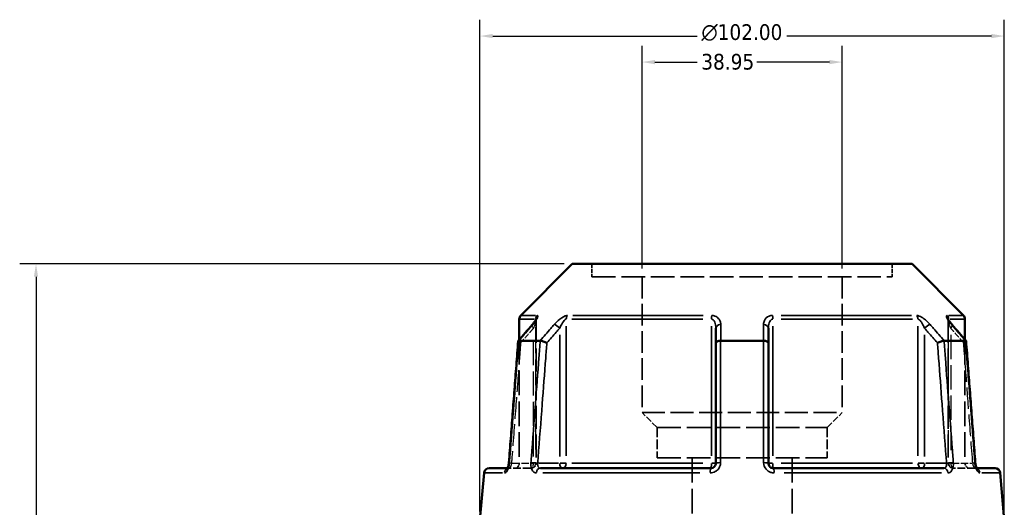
# Model space of a CAD drawing. Header units: millimetres. Extents: x 0 to 898, y 0 to 843.
# Tile 4 of 8: x 274 to 466, y 387 to 482. Entities that reach past the tile are written whole.
import ezdxf

# ---------------------------------------------------------------- set-up
doc = ezdxf.new("R2010")
doc.units = ezdxf.units.MM
doc.linetypes.add('DASHED', pattern=[0.2067, 0.1654, -0.0413])
for name, color, linetype, lineweight in [('Dimension (ANSI)', 7, 'Continuous', 25), ('Hidden (ANSI)', 7, 'DASHED', 35), ('Hidden Narrow (ANSI)', 7, 'DASHED', 25), ('Visible (ANSI)', 7, 'Continuous', 50), ('Visible Narrow (ANSI)', 7, 'Continuous', 35)]:
    doc.layers.add(name, color=color, linetype=linetype, lineweight=lineweight)
doc.styles.add('Note Text (ANSI)', font='tahoma.ttf')
doc.dimstyles.new('Default - mm (ANSI)', dxfattribs={"dimtxt": 3.048, "dimasz": 2.5, "dimexe": 3.175, "dimexo": 1.6002, "dimgap": 0.8, "dimtad": 0, "dimtoh": 1, "dimrnd": 1e-08, "dimzin": 4, "dimdsep": 46, "dimtxsty": 'Note Text (ANSI)', "dimcen": 0.09, "dimdle": 10, "dimclrd": 256, "dimclre": 256, "dimclrt": 256, "dimadec": 1, "dimazin": 1, "dimtfac": 1, "dimtofl": 0, "dimtmove": 0, "dimatfit": 3, "dimfxl": 1, "dimtolj": 1, "dimtzin": 4, "dimlwd": -1, "dimlwe": -1, "dimarcsym": 0})

# ---------------------------------------------------------------- blocks, each defined once
blk = doc.blocks.new('*D6')
at = {"layer": 'Defpoints', "color": 0, "transparency": 16777216}
for p in [(395.11, 473.79), (395.11, 432.07), (434.06, 432.07)]:
    blk.add_point(p, dxfattribs=at)
at = {"layer": 'Dimension (ANSI)', "transparency": 16777216}
for p, q in [((395.11, 433.67), (395.11, 476.96)), ((434.06, 433.67), (434.06, 476.96)), ((397.61, 473.79), (405.84, 473.79)), ((431.56, 473.79), (417.44, 473.79))]:
    blk.add_line(p, q, dxfattribs=at)
for points in [[(397.61, 474.2), (397.61, 473.37), (395.11, 473.79)], [(431.56, 474.2), (431.56, 473.37), (434.06, 473.79)]]:
    blk.add_solid(points, dxfattribs=at)
at = {"layer": 'Dimension (ANSI)', "transparency": 16777216, "insert": (406.64, 475.38), "char_height": 3.048, "attachment_point": 1, "style": 'Note Text (ANSI)'}
blk.add_mtext('\\A1;38.95', dxfattribs=at)
blk = doc.blocks.new('*D9')
at = {"layer": 'Defpoints', "color": 0, "transparency": 16777216}
for p in [(277.23, 434.55), (381.54, 434.55), (415.19, 244.57)]:
    blk.add_point(p, dxfattribs=at)
at = {"layer": 'Dimension (ANSI)', "transparency": 16777216}
for p, q in [((379.94, 434.55), (274.05, 434.55)), ((277.23, 432.05), (277.23, 378.92)), ((277.23, 247.07), (277.23, 365.22)), ((413.59, 244.57), (274.05, 244.57))]:
    blk.add_line(p, q, dxfattribs=at)
for points in [[(276.81, 432.05), (277.64, 432.05), (277.23, 434.55)], [(276.81, 247.07), (277.64, 247.07), (277.23, 244.57)]]:
    blk.add_solid(points, dxfattribs=at)
at = {"layer": 'Dimension (ANSI)', "transparency": 16777216, "insert": (275.63, 366.02), "char_height": 3.048, "attachment_point": 1, "rotation": 90, "style": 'Note Text (ANSI)'}
blk.add_mtext('\\A1;189.98', dxfattribs=at)
blk = doc.blocks.new('*D10')
at = {"layer": 'Defpoints', "color": 0, "transparency": 16777216}
for p in [(363.59, 478.85), (363.59, 384.85), (465.59, 384.85)]:
    blk.add_point(p, dxfattribs=at)
at = {"layer": 'Dimension (ANSI)', "transparency": 16777216}
for p, q in [((363.59, 386.45), (363.59, 482.02)), ((465.59, 386.45), (465.59, 482.02)), ((366.09, 478.85), (405.87, 478.85)), ((463.09, 478.85), (423.3, 478.85))]:
    blk.add_line(p, q, dxfattribs=at)
for points in [[(366.09, 479.26), (366.09, 478.43), (363.59, 478.85)], [(463.09, 479.26), (463.09, 478.43), (465.59, 478.85)]]:
    blk.add_solid(points, dxfattribs=at)
at = {"layer": 'Dimension (ANSI)', "transparency": 16777216, "insert": (406.67, 481.14), "char_height": 3.048, "attachment_point": 1, "style": 'Note Text (ANSI)'}
blk.add_mtext('\\A1;{\\fAIGDT|b0|i0;\\H3.0480;\\ln}\\fTahoma|b0|i0;\\H3.0480;102.00', dxfattribs=at)

msp = doc.modelspace()

# ---------------------------------------------------------------- linework, layer by layer
at = {"layer": 'Hidden (ANSI)', "ltscale": 4.733547}
for p, q in [((385.372, 434.553), (385.372, 432.068)), ((443.8, 434.553), (443.8, 432.068))]:
    msp.add_line(p, q, dxfattribs=at)
at = {"layer": 'Hidden (ANSI)', "ltscale": 27.751116}
msp.add_line((385.372, 432.068), (443.8, 432.068), dxfattribs=at)
at = {"layer": 'Hidden (ANSI)', "ltscale": 25.534592}
for p, q in [((395.11, 432.068), (395.11, 405.678)), ((434.062, 432.068), (434.062, 405.678))]:
    msp.add_line(p, q, dxfattribs=at)
at = {"layer": 'Hidden (ANSI)', "ltscale": 26.929583}
for p, q in [((374.493, 423.68), (374.493, 395.848)), ((454.68, 423.68), (454.68, 395.848))]:
    msp.add_line(p, q, dxfattribs=at)
at = {"layer": 'Hidden (ANSI)', "ltscale": 29.020874}
for p, q in [((371.236, 419.842), (371.236, 395.848)), ((457.936, 419.842), (457.936, 395.848))]:
    msp.add_line(p, q, dxfattribs=at)
at = {"layer": 'Hidden (ANSI)', "ltscale": 26.910172}
msp.add_line((395.11, 405.678), (434.062, 405.678), dxfattribs=at)
at = {"layer": 'Hidden (ANSI)', "ltscale": 7.869123}
for p, q in [((398.032, 402.756), (395.11, 405.678)), ((431.141, 402.756), (434.062, 405.678))]:
    msp.add_line(p, q, dxfattribs=at)
at = {"layer": 'Hidden (ANSI)', "ltscale": 27.956678}
for p, q in [((398.032, 402.756), (431.141, 402.756)), ((398.032, 396.853), (431.141, 396.853))]:
    msp.add_line(p, q, dxfattribs=at)
at = {"layer": 'Hidden (ANSI)', "ltscale": 11.243991}
for p, q in [((398.032, 402.756), (398.032, 396.853)), ((431.141, 402.756), (431.141, 396.853))]:
    msp.add_line(p, q, dxfattribs=at)
at = {"layer": 'Hidden (ANSI)', "ltscale": 29.039671}
for p, q in [((404.848, 396.853), (404.848, 384.848)), ((424.324, 396.853), (424.324, 384.848))]:
    msp.add_line(p, q, dxfattribs=at)
at = {"layer": 'Hidden (ANSI)', "ltscale": 1.470216}
msp.add_line((368.955, 394.848), (369.249, 394.848), dxfattribs=at)
at = {"layer": 'Hidden (ANSI)', "ltscale": 9.334328}
for p, q in [((373.493, 394.848), (369.249, 394.848)), ((459.924, 394.848), (455.68, 394.848))]:
    msp.add_line(p, q, dxfattribs=at)
at = {"layer": 'Hidden (ANSI)', "ltscale": 1.47006}
msp.add_line((459.924, 394.848), (460.218, 394.848), dxfattribs=at)
at = {"layer": 'Hidden (ANSI)', "ltscale": 2.991791}
for centre, start, end in [((370.236, 395.848), 270, 0), ((373.493, 395.848), 270, 0), ((455.68, 395.848), 180, 270), ((458.936, 395.848), 180, 270)]:
    msp.add_arc(centre, 1, start, end, dxfattribs=at)
at = {"layer": 'Hidden (ANSI)', "ltscale": 8.396102}
for centre, major_axis, ratio, start_param, end_param in [((10213.335, -10847.162), (-350.627, 15901.769), 0.8713255, 0.7640912, 0.7643684), ((-9518.831, -11002.015), (-353.772, -16120.316), 0.8713015, 2.3771357, 2.3774091)]:
    msp.add_ellipse(centre, major_axis=major_axis, ratio=ratio, start_param=start_param, end_param=end_param, dxfattribs=at)
at = {"layer": 'Hidden (ANSI)', "ltscale": 4.578621}
msp.add_open_spline([(373.739, 422.72), (373.838, 422.834), (373.931, 422.947), (374.103, 423.164), (374.181, 423.27), (374.318, 423.467), (374.377, 423.559), (374.443, 423.675), (374.461, 423.71), (374.487, 423.761), (374.495, 423.78), (374.505, 423.803), (374.507, 423.81), (374.51, 423.817), (374.508, 423.812), (374.5, 423.774), (374.496, 423.75), (374.494, 423.702), (374.493, 423.691), (374.493, 423.68)], degree=3, knots=[0, 0, 0, 0, 0.05326363, 0.05326363, 0.10652726, 0.10652726, 0.15979088, 0.15979088, 0.1864227, 0.1864227, 0.20693939, 0.20693939, 0.22202176, 0.22202176, 0.24544118, 0.24544118, 0.26213437, 0.26213437, 0.26631814, 0.26631814, 0.26631814, 0.26631814], dxfattribs=at)
at = {"layer": 'Hidden (ANSI)', "ltscale": 0.735482}
msp.add_open_spline([(374.493, 423.68), (374.493, 423.722), (374.497, 423.752), (374.503, 423.794), (374.506, 423.805), (374.509, 423.813), (374.509, 423.814), (374.509, 423.814)], degree=3, knots=[0.079099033, 0.079099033, 0.079099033, 0.079099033, 0.094745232, 0.094745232, 0.110737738, 0.110737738, 0.118300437, 0.118300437, 0.118300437, 0.118300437], dxfattribs=at)
at = {"layer": 'Hidden (ANSI)', "ltscale": 4.578617}
msp.add_open_spline([(454.68, 423.68), (454.68, 423.722), (454.676, 423.752), (454.67, 423.794), (454.667, 423.805), (454.663, 423.817), (454.664, 423.815), (454.671, 423.796), (454.679, 423.775), (454.712, 423.708), (454.741, 423.654), (454.827, 423.51), (454.89, 423.415), (455.034, 423.213), (455.115, 423.106), (455.276, 422.905), (455.353, 422.813), (455.434, 422.72)], degree=3, knots=[0.07909903, 0.07909903, 0.07909903, 0.07909903, 0.09474523, 0.09474523, 0.11073774, 0.11073774, 0.12984163, 0.12984163, 0.15596521, 0.15596521, 0.19532048, 0.19532048, 0.24858388, 0.24858388, 0.30184727, 0.30184727, 0.345416, 0.345416, 0.345416, 0.345416], dxfattribs=at)
at = {"layer": 'Hidden (ANSI)', "ltscale": 0.735502}
msp.add_open_spline([(454.664, 423.814), (454.664, 423.814), (454.666, 423.808), (454.673, 423.774), (454.677, 423.75), (454.679, 423.702), (454.68, 423.691), (454.68, 423.68)], degree=3, knots=[0.227116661, 0.227116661, 0.227116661, 0.227116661, 0.245441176, 0.245441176, 0.262134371, 0.262134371, 0.26631814, 0.26631814, 0.26631814, 0.26631814], dxfattribs=at)
at = {"layer": 'Hidden (ANSI)', "ltscale": 2.089215}
for points, knots in [([(371.023, 419.583), (371.021, 419.559), (371.035, 419.53), (371.097, 419.455), (371.153, 419.408), (371.299, 419.304), (371.39, 419.249), (371.493, 419.193), (371.495, 419.192), (371.496, 419.192)], [-0.10955439, -0.10955439, -0.10955439, -0.10955439, -0.07795404, -0.07795404, -0.03923264, -0.03923264, 0, 0, 0.00047623, 0.00047623, 0.00047623, 0.00047623]), ([(457.677, 419.192), (457.678, 419.192), (457.68, 419.193), (457.783, 419.249), (457.874, 419.304), (458.02, 419.408), (458.075, 419.455), (458.138, 419.53), (458.152, 419.559), (458.15, 419.583)], [-0.15370455, -0.15370455, -0.15370455, -0.15370455, -0.15322942, -0.15322942, -0.11408813, -0.11408813, -0.07545688, -0.07545688, -0.04393009, -0.04393009, -0.04393009, -0.04393009])]:
    msp.add_open_spline(points, degree=3, knots=knots, dxfattribs=at)
at = {"layer": 'Hidden (ANSI)', "ltscale": 1.701024}
msp.add_open_spline([(368.876, 394.724), (368.876, 394.724), (368.876, 394.724), (368.876, 394.724), (368.885, 394.734), (368.932, 394.767), (368.969, 394.789), (369.083, 394.831), (369.162, 394.848), (369.249, 394.848)], degree=3, knots=[0.227293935, 0.227293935, 0.227293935, 0.227293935, 0.22772718, 0.22772718, 0.25682997, 0.25682997, 0.285161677, 0.285161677, 0.314811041, 0.314811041, 0.314811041, 0.314811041], dxfattribs=at)
at = {"layer": 'Hidden (ANSI)', "ltscale": 1.700917}
for points in [[(369.249, 394.848), (369.145, 394.848), (369.054, 394.823), (368.94, 394.774), (368.908, 394.751), (368.88, 394.729), (368.876, 394.724), (368.876, 394.724)], [(459.924, 394.848), (460.028, 394.848), (460.119, 394.823), (460.233, 394.774), (460.265, 394.751), (460.293, 394.729), (460.297, 394.724), (460.297, 394.724)]]:
    msp.add_open_spline(points, degree=3, knots=[0, 0, 0, 0, 0.035487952, 0.035487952, 0.066590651, 0.066590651, 0.08751627, 0.08751627, 0.08751627, 0.08751627], dxfattribs=at)
at = {"layer": 'Hidden (ANSI)', "ltscale": 0.402963}
msp.add_open_spline([(368.906, 394.764), (368.907, 394.765), (368.907, 394.767), (368.922, 394.788), (368.937, 394.815), (368.955, 394.848)], degree=3, knots=[0.122975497, 0.122975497, 0.122975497, 0.122975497, 0.124622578, 0.124622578, 0.150448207, 0.150448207, 0.150448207, 0.150448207], dxfattribs=at)
at = {"layer": 'Hidden (ANSI)', "ltscale": 0.420625}
msp.add_open_spline([(369.112, 395.266), (369.124, 395.312), (369.136, 395.359), (369.151, 395.427), (369.156, 395.446), (369.16, 395.466)], degree=3, knots=[0.227257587, 0.227257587, 0.227257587, 0.227257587, 0.247429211, 0.247429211, 0.255432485, 0.255432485, 0.255432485, 0.255432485], dxfattribs=at)
at = {"layer": 'Hidden (ANSI)', "ltscale": 0.527502}
msp.add_open_spline([(369.192, 395.649), (369.2, 395.697), (369.206, 395.744), (369.216, 395.836), (369.22, 395.88), (369.224, 395.924)], degree=3, knots=[0.279678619, 0.279678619, 0.279678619, 0.279678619, 0.298086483, 0.298086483, 0.314813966, 0.314813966, 0.314813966, 0.314813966], dxfattribs=at)
at = {"layer": 'Hidden (ANSI)', "ltscale": 2.63652}
msp.add_open_spline([(460.218, 394.848), (460.238, 394.811), (460.255, 394.782), (460.286, 394.736), (460.298, 394.723), (460.297, 394.724), (460.288, 394.734), (460.241, 394.767), (460.204, 394.789), (460.089, 394.831), (460.011, 394.848), (459.924, 394.848)], degree=3, knots=[0.16436308, 0.16436308, 0.16436308, 0.16436308, 0.19343627, 0.19343627, 0.22772718, 0.22772718, 0.25682997, 0.25682997, 0.28516168, 0.28516168, 0.31481104, 0.31481104, 0.31481104, 0.31481104], dxfattribs=at)
at = {"layer": 'Hidden Narrow (ANSI)', "ltscale": 30.24671}
msp.add_line((374.42, 422.245), (374.42, 397.237), dxfattribs=at)
at = {"layer": 'Hidden Narrow (ANSI)', "ltscale": 30.246668}
msp.add_line((454.753, 397.237), (454.753, 422.245), dxfattribs=at)
at = {"layer": 'Hidden Narrow (ANSI)', "ltscale": 28.536833}
for p, q in [((373.993, 397.159), (373.993, 420.753)), ((455.18, 420.753), (455.18, 397.159))]:
    msp.add_line(p, q, dxfattribs=at)
at = {"layer": 'Hidden Narrow (ANSI)', "ltscale": 8.457208}
for p, q in [((369.934, 395.848), (373.78, 395.848)), ((455.393, 395.848), (459.239, 395.848))]:
    msp.add_line(p, q, dxfattribs=at)
at = {"layer": 'Hidden Narrow (ANSI)', "ltscale": 1.795034}
for p, q in [((374.492, 395.848), (374.038, 395.848)), ((455.135, 395.848), (454.681, 395.848))]:
    msp.add_line(p, q, dxfattribs=at)
at = {"layer": 'Hidden Narrow (ANSI)', "ltscale": 2.029475}
for centre, major_axis, start_param, end_param in [((374.493, 422.064), (-0.755, 0.656), 0.059198, 1.1247615), ((454.68, 422.064), (0.755, 0.656), 5.1584238, 6.2239873)]:
    msp.add_ellipse(centre, major_axis=major_axis, ratio=0.3543192, start_param=start_param, end_param=end_param, dxfattribs=at)
at = {"layer": 'Hidden Narrow (ANSI)', "ltscale": 0.633739}
msp.add_ellipse((369.249, 393.848), major_axis=(0, 1), ratio=0.9213266, start_param=0.0184876, end_param=0.3512644, dxfattribs=at)
at = {"layer": 'Hidden Narrow (ANSI)', "ltscale": 1.797881}
for centre, major_axis, start_param, end_param in [((370.221, 395.848), (-0.997, 0.076), 0.0524429, 0.9964155), ((458.952, 395.848), (0.997, 0.076), 5.2867698, 6.2307424)]:
    msp.add_ellipse(centre, major_axis=major_axis, ratio=0.0437298, start_param=start_param, end_param=end_param, dxfattribs=at)
at = {"layer": 'Hidden Narrow (ANSI)', "ltscale": 2.692601}
for centre, ratio, start_param, end_param in [((373.493, 395.848), 0.5, 0.0785398, 1.4922565), ((373.493, 395.848), 0.9265657, 0.0785398, 1.4922565), ((455.68, 395.848), 0.9265657, 4.7909288, 6.2046455), ((455.68, 395.848), 0.5, 4.7909288, 6.2046455)]:
    msp.add_ellipse(centre, major_axis=(0, -1), ratio=ratio, start_param=start_param, end_param=end_param, dxfattribs=at)
at = {"layer": 'Hidden Narrow (ANSI)', "ltscale": 0.633677}
msp.add_ellipse((459.924, 393.848), major_axis=(0, 1), ratio=0.9213266, start_param=5.9319551, end_param=6.2646995, dxfattribs=at)
at = {"layer": 'Hidden Narrow (ANSI)', "ltscale": 3.591758}
msp.add_open_spline([(374.486, 423.76), (374.489, 423.748), (374.491, 423.735), (374.497, 423.661), (374.49, 423.581), (374.459, 423.404), (374.437, 423.308), (374.368, 423.054), (374.315, 422.888), (374.177, 422.505), (374.09, 422.285), (373.993, 422.064)], degree=3, knots=[0.05373644, 0.05373644, 0.05373644, 0.05373644, 0.06721438, 0.06721438, 0.12292214, 0.12292214, 0.17440412, 0.17440412, 0.25131567, 0.25131567, 0.345416, 0.345416, 0.345416, 0.345416], dxfattribs=at)
at = {"layer": 'Hidden Narrow (ANSI)', "ltscale": 3.592147}
msp.add_open_spline([(455.18, 422.064), (455.06, 422.34), (454.952, 422.614), (454.746, 423.227), (454.664, 423.561), (454.683, 423.74), (454.685, 423.751), (454.687, 423.76)], degree=3, knots=[0, 0, 0, 0, 0.11734182, 0.11734182, 0.28109054, 0.28109054, 0.2916805, 0.2916805, 0.2916805, 0.2916805], dxfattribs=at)
at = {"layer": 'Hidden Narrow (ANSI)', "ltscale": 6.976846}
for points, knots in [([(373.993, 422.064), (373.773, 421.811), (373.553, 421.558), (373.333, 421.305), (372.721, 420.601), (372.108, 419.896), (371.496, 419.192)], [1.91365631, 1.91365631, 1.91365631, 1.91365631, 2.02117844, 2.02117844, 2.02117844, 2.3206588, 2.3206588, 2.3206588, 2.3206588]), ([(457.677, 419.192), (457.065, 419.896), (456.452, 420.601), (455.839, 421.305), (455.62, 421.558), (455.4, 421.811), (455.18, 422.064)], [2.56168947, 2.56168947, 2.56168947, 2.56168947, 2.86116982, 2.86116982, 2.86116982, 2.96869195, 2.96869195, 2.96869195, 2.96869195])]:
    msp.add_open_spline(points, degree=3, knots=knots, dxfattribs=at)
at = {"layer": 'Hidden Narrow (ANSI)', "ltscale": 25.508253}
for points, knots in [([(371.496, 419.192), (371.421, 418.204), (371.346, 417.216), (371.044, 413.251), (370.818, 410.274), (370.591, 407.296), (370.329, 403.846), (370.066, 400.396), (369.776, 396.58), (369.748, 396.214), (369.721, 395.848)], [0.5991524, 0.5991524, 0.5991524, 0.5991524, 0.8966357, 0.8966357, 1.7932713, 1.7932713, 1.7932713, 2.8322407, 2.8322407, 2.9425106, 2.9425106, 2.9425106, 2.9425106]), ([(459.452, 395.848), (459.424, 396.214), (459.397, 396.58), (459.106, 400.396), (458.844, 403.846), (458.582, 407.296), (458.355, 410.274), (458.129, 413.251), (457.827, 417.216), (457.752, 418.204), (457.677, 419.192)], [1.2046153, 1.2046153, 1.2046153, 1.2046153, 1.3148852, 1.3148852, 2.3538546, 2.3538546, 2.3538546, 3.2504903, 3.2504903, 3.5479736, 3.5479736, 3.5479736, 3.5479736])]:
    msp.add_open_spline(points, degree=3, knots=knots, dxfattribs=at)
at = {"layer": 'Hidden Narrow (ANSI)', "ltscale": 2.712011}
msp.add_open_spline([(369.721, 395.848), (369.711, 395.782), (369.698, 395.716), (369.661, 395.547), (369.632, 395.446), (369.558, 395.234), (369.51, 395.128), (369.386, 394.918), (369.309, 394.848), (369.249, 394.848)], degree=3, knots=[0, 0, 0, 0, 0.03982627, 0.03982627, 0.1035483, 0.1035483, 0.18638694, 0.18638694, 0.31481104, 0.31481104, 0.31481104, 0.31481104], dxfattribs=at)
at = {"layer": 'Hidden Narrow (ANSI)', "ltscale": 2.712193}
msp.add_open_spline([(459.924, 394.848), (459.901, 394.848), (459.876, 394.858), (459.807, 394.908), (459.761, 394.964), (459.655, 395.14), (459.597, 395.274), (459.508, 395.559), (459.474, 395.704), (459.452, 395.848)], degree=3, knots=[0, 0, 0, 0, 0.04867645, 0.04867645, 0.12655878, 0.12655878, 0.2278058, 0.2278058, 0.31481397, 0.31481397, 0.31481397, 0.31481397], dxfattribs=at)
at = {"layer": 'Visible (ANSI)'}
for p, q in [((381.542, 434.553), (371.529, 424.54)), ((381.542, 434.553), (447.631, 434.553)), ((447.631, 434.553), (457.644, 424.54)), ((371.236, 423.833), (371.236, 419.842)), ((457.936, 423.833), (457.936, 419.842)), ((409.486, 422.064), (409.486, 419.192)), ((419.686, 419.192), (419.686, 422.064)), ((371.131, 419.641), (375.293, 419.641)), ((410.425, 419.641), (418.748, 419.641)), ((453.88, 419.641), (458.042, 419.641)), ((409.486, 419.192), (409.486, 395.848)), ((419.686, 395.848), (419.686, 419.192)), ((365.378, 394.848), (368.955, 394.848)), ((375.349, 394.848), (408.486, 394.848)), ((420.686, 394.848), (453.824, 394.848)), ((460.218, 394.848), (463.795, 394.848)), ((364.381, 393.935), (363.586, 384.848)), ((464.791, 393.935), (465.586, 384.848))]:
    msp.add_line(p, q, dxfattribs=at)
for centre, start, end in [((372.236, 423.833), 135, 180), ((456.936, 423.833), 0, 45), ((365.378, 393.848), 90, 175), ((463.795, 393.848), 5, 90)]:
    msp.add_arc(centre, 1, start, end, dxfattribs=at)
for centre, major_axis, ratio, start_param, end_param in [((10348.004, -11002.015), (353.772, -16120.316), 0.8713015, 3.9057762, 3.9060496), ((-9384.162, -10847.162), (350.627, 15901.769), 0.8713255, 5.5188169, 5.5190941)]:
    msp.add_ellipse(centre, major_axis=major_axis, ratio=ratio, start_param=start_param, end_param=end_param, dxfattribs=at)
for points, knots in [([(374.509, 423.814), (374.509, 423.814), (374.508, 423.812), (374.502, 423.796), (374.493, 423.775), (374.461, 423.708), (374.432, 423.654), (374.346, 423.51), (374.283, 423.415), (374.139, 423.213), (374.058, 423.106), (373.897, 422.905), (373.82, 422.813), (373.739, 422.72)], [0.11830044, 0.11830044, 0.11830044, 0.11830044, 0.12984163, 0.12984163, 0.15596521, 0.15596521, 0.19532048, 0.19532048, 0.24858388, 0.24858388, 0.30184727, 0.30184727, 0.345416, 0.345416, 0.345416, 0.345416]), ([(455.434, 422.72), (455.335, 422.834), (455.242, 422.947), (455.07, 423.164), (454.992, 423.27), (454.855, 423.467), (454.796, 423.559), (454.73, 423.675), (454.711, 423.71), (454.686, 423.761), (454.678, 423.78), (454.668, 423.803), (454.665, 423.81), (454.664, 423.814), (454.664, 423.814), (454.664, 423.814)], [0, 0, 0, 0, 0.05326363, 0.05326363, 0.10652726, 0.10652726, 0.15979088, 0.15979088, 0.1864227, 0.1864227, 0.20693939, 0.20693939, 0.22202176, 0.22202176, 0.22711666, 0.22711666, 0.22711666, 0.22711666]), ([(371.023, 419.583), (370.903, 418.005), (370.783, 416.428), (370.543, 413.274), (370.423, 411.696), (370.183, 408.542), (370.063, 406.965), (369.823, 403.81), (369.703, 402.233), (369.463, 399.078), (369.343, 397.501), (369.224, 395.924)], [0.5675244, 0.5675244, 0.5675244, 0.5675244, 1.0425217, 1.0425217, 1.5175189, 1.5175189, 1.9925161, 1.9925161, 2.4675134, 2.4675134, 2.9425106, 2.9425106, 2.9425106, 2.9425106]), ([(371.12, 419.641), (371.068, 419.636), (371.036, 419.621), (371.024, 419.593), (371.023, 419.588), (371.023, 419.583)], [-0.153586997, -0.153586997, -0.153586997, -0.153586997, -0.116542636, -0.116542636, -0.109554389, -0.109554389, -0.109554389, -0.109554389]), ([(376.596, 419.192), (376.595, 419.192), (376.593, 419.193), (376.489, 419.249), (376.376, 419.304), (376.139, 419.408), (376.018, 419.455), (375.781, 419.538), (375.667, 419.572), (375.465, 419.621), (375.378, 419.636), (375.307, 419.641)], [-0.15370455, -0.15370455, -0.15370455, -0.15370455, -0.15322941, -0.15322941, -0.11408812, -0.11408812, -0.07545685, -0.07545685, -0.03695811, -0.03695811, 0, 0, 0, 0]), ([(410.399, 419.641), (410.277, 419.636), (410.158, 419.621), (409.935, 419.572), (409.833, 419.538), (409.665, 419.455), (409.6, 419.408), (409.51, 419.304), (409.487, 419.249), (409.486, 419.193), (409.486, 419.192), (409.486, 419.192)], [-0.15358688, -0.15358688, -0.15358688, -0.15358688, -0.11654258, -0.11654258, -0.07795414, -0.07795414, -0.03923257, -0.03923257, 0, 0, 0.00047634, 0.00047634, 0.00047634, 0.00047634]), ([(419.686, 419.192), (419.686, 419.192), (419.686, 419.193), (419.686, 419.249), (419.663, 419.304), (419.573, 419.408), (419.508, 419.455), (419.339, 419.538), (419.238, 419.572), (419.015, 419.621), (418.896, 419.636), (418.773, 419.641)], [-0.15370455, -0.15370455, -0.15370455, -0.15370455, -0.15322931, -0.15322931, -0.11408808, -0.11408808, -0.07545666, -0.07545666, -0.03695806, -0.03695806, 0, 0, 0, 0]), ([(453.865, 419.641), (453.795, 419.636), (453.708, 419.621), (453.505, 419.572), (453.391, 419.538), (453.154, 419.455), (453.033, 419.408), (452.797, 419.304), (452.684, 419.249), (452.58, 419.193), (452.578, 419.192), (452.577, 419.192)], [-0.15358698, -0.15358698, -0.15358698, -0.15358698, -0.11654263, -0.11654263, -0.07795405, -0.07795405, -0.03923263, -0.03923263, 0, 0, 0.00047625, 0.00047625, 0.00047625, 0.00047625]), ([(458.15, 419.583), (458.15, 419.588), (458.149, 419.593), (458.137, 419.621), (458.105, 419.636), (458.052, 419.641)], [-0.043930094, -0.043930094, -0.043930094, -0.043930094, -0.036958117, -0.036958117, 0, 0, 0, 0]), ([(459.949, 395.924), (459.829, 397.501), (459.71, 399.078), (459.47, 402.233), (459.35, 403.81), (459.11, 406.965), (458.99, 408.542), (458.75, 411.696), (458.63, 413.274), (458.39, 416.428), (458.27, 418.005), (458.15, 419.583)], [1.2046153, 1.2046153, 1.2046153, 1.2046153, 1.6796126, 1.6796126, 2.1546098, 2.1546098, 2.6296071, 2.6296071, 3.1046043, 3.1046043, 3.5796015, 3.5796015, 3.5796015, 3.5796015]), ([(369.224, 395.924), (369.213, 395.786), (369.195, 395.649), (369.145, 395.389), (369.115, 395.267), (369.049, 395.059), (369.014, 394.97), (368.951, 394.838), (368.924, 394.791), (368.887, 394.736), (368.876, 394.724), (368.876, 394.724)], [0, 0, 0, 0, 0.05246869, 0.05246869, 0.10385719, 0.10385719, 0.15173749, 0.15173749, 0.19343627, 0.19343627, 0.22729393, 0.22729393, 0.22729393, 0.22729393]), ([(368.876, 394.724), (368.876, 394.724), (368.876, 394.724), (368.881, 394.73), (368.892, 394.743), (368.906, 394.764)], [0.08751627, 0.08751627, 0.08751627, 0.08751627, 0.094643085, 0.094643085, 0.122975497, 0.122975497, 0.122975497, 0.122975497]), ([(368.955, 394.848), (368.961, 394.859), (368.967, 394.872), (369.001, 394.943), (369.031, 395.015), (369.078, 395.149), (369.095, 395.206), (369.112, 395.266)], [0.150448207, 0.150448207, 0.150448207, 0.150448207, 0.159506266, 0.159506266, 0.200620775, 0.200620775, 0.227257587, 0.227257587, 0.227257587, 0.227257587]), ([(409.486, 395.848), (409.486, 395.782), (409.48, 395.717), (409.446, 395.549), (409.409, 395.449), (409.29, 395.237), (409.198, 395.132), (408.946, 394.942), (408.775, 394.874), (408.561, 394.85), (408.524, 394.848), (408.486, 394.848)], [0, 0, 0, 0, 0.03957477, 0.03957477, 0.1028944, 0.1028944, 0.18520991, 0.18520991, 0.29222008, 0.29222008, 0.31481112, 0.31481112, 0.31481112, 0.31481112]), ([(420.686, 394.848), (420.576, 394.848), (420.466, 394.866), (420.194, 394.96), (420.042, 395.063), (419.773, 395.377), (419.686, 395.612), (419.686, 395.848)], [0, 0, 0, 0, 0.06653404, 0.06653404, 0.1729885, 0.1729885, 0.31481287, 0.31481287, 0.31481287, 0.31481287]), ([(459.949, 395.924), (459.96, 395.786), (459.978, 395.649), (460.027, 395.389), (460.058, 395.267), (460.124, 395.059), (460.159, 394.97), (460.201, 394.881), (460.21, 394.864), (460.218, 394.848)], [0, 0, 0, 0, 0.05246869, 0.05246869, 0.10385719, 0.10385719, 0.15173749, 0.15173749, 0.16436308, 0.16436308, 0.16436308, 0.16436308]), ([(460.297, 394.724), (460.297, 394.724), (460.297, 394.724), (460.292, 394.73), (460.28, 394.744), (460.247, 394.795), (460.224, 394.835), (460.172, 394.943), (460.142, 395.015), (460.081, 395.189), (460.051, 395.295), (459.998, 395.53), (459.976, 395.66), (459.957, 395.836), (459.953, 395.88), (459.949, 395.924)], [0.08751627, 0.08751627, 0.08751627, 0.08751627, 0.09464308, 0.09464308, 0.12462258, 0.12462258, 0.15950627, 0.15950627, 0.20062077, 0.20062077, 0.24742921, 0.24742921, 0.29808648, 0.29808648, 0.31481397, 0.31481397, 0.31481397, 0.31481397])]:
    msp.add_open_spline(points, degree=3, knots=knots, dxfattribs=at)
for points in [[(371.12, 419.641), (371.124, 419.641), (371.128, 419.641), (371.131, 419.641)], [(375.293, 419.641), (375.298, 419.641), (375.303, 419.641), (375.307, 419.641)], [(410.399, 419.641), (410.408, 419.641), (410.417, 419.641), (410.425, 419.641)], [(418.748, 419.641), (418.756, 419.641), (418.765, 419.641), (418.773, 419.641)], [(453.865, 419.641), (453.87, 419.641), (453.875, 419.641), (453.88, 419.641)], [(458.042, 419.641), (458.045, 419.641), (458.049, 419.641), (458.052, 419.641)], [(369.16, 395.466), (369.172, 395.526), (369.183, 395.587), (369.192, 395.649)]]:
    msp.add_open_spline(points, degree=3, dxfattribs=at)
at = {"layer": 'Visible Narrow (ANSI)'}
for p, q in [((374.113, 423.833), (371.245, 423.833)), ((371.537, 424.54), (374.386, 424.54)), ((374.42, 423.823), (374.42, 423.645)), ((406.973, 423.833), (381.434, 423.833)), ((381.658, 424.54), (407.024, 424.54)), ((422.148, 424.54), (447.514, 424.54)), ((447.738, 423.833), (422.2, 423.833)), ((454.753, 423.645), (454.753, 423.823)), ((454.787, 424.54), (457.636, 424.54)), ((457.928, 423.833), (455.06, 423.833)), ((380.382, 397.247), (380.382, 422.434)), ((408.624, 422.434), (408.624, 397.247)), ((420.549, 397.247), (420.549, 422.434)), ((448.791, 422.434), (448.791, 397.247)), ((379.093, 420.753), (379.093, 397.159)), ((450.08, 397.159), (450.08, 420.753)), ((378.88, 395.848), (375.034, 395.848)), ((380.336, 395.848), (379.157, 395.848)), ((381.434, 395.848), (406.973, 395.848)), ((409.484, 395.848), (408.695, 395.848)), ((420.478, 395.848), (419.689, 395.848)), ((422.2, 395.848), (447.738, 395.848)), ((450.016, 395.848), (448.837, 395.848)), ((454.139, 395.848), (450.293, 395.848)), ((367.951, 393.935), (364.391, 393.935)), ((406.379, 393.935), (375.796, 393.935)), ((453.377, 393.935), (422.794, 393.935)), ((464.781, 393.935), (461.222, 393.935))]:
    msp.add_line(p, q, dxfattribs=at)
for centre, major_axis, ratio, start_param, end_param in [((375.346, 423.833), (0, 1), 0.9265657, 0.8246681, 1.5315264), ((381.171, 423.833), (0, -1), 0.7890235, 3.9662607, 4.6731191), ((408.762, 423.833), (0, 1), 0.1375423, 0.8246681, 1.5315264), ((420.411, 423.833), (0, -1), 0.1375423, 1.6100662, 2.3169246), ((448.002, 423.833), (0, 1), 0.7890235, 4.7516589, 5.4585172), ((453.827, 423.833), (0, -1), 0.9265657, 1.6100662, 2.3169246), ((374.493, 422.064), (-0.755, 0.656), 0.3543192, 5.9781609, 6.2671314), ((378.593, 422.064), (-0.755, 0.656), 0.3543192, 4.400804, 5.755338), ((410.486, 422.064), (-1, 0), 0.7086384, 4.8533994, 6.2079334), ((418.686, 422.064), (1, 0), 0.7086384, 0.0752519, 1.4297859), ((450.58, 422.064), (-0.755, -0.656), 0.3543192, 3.66944, 5.023974), ((454.68, 422.064), (0.755, 0.656), 0.3543192, 0.0160539, 0.3050244), ((369.249, 393.848), (0, 1), 0.9213266, 0.4254409, 1.427841), ((370.221, 395.848), (-0.997, 0.076), 0.0437298, 5.8665688, 6.2612581), ((374.321, 395.848), (0.997, -0.076), 0.0437298, 1.1232285, 2.4618904), ((375.349, 393.848), (0, 1), 0.797365, 0.0741765, 1.4093534), ((379.593, 395.848), (0, -1), 0.5, 4.7909288, 6.2046455), ((379.593, 395.848), (0, -1), 0.7890235, 0.0785398, 1.4922565), ((408.486, 393.848), (0, 1), 0.1239616, 0.0741765, 1.4093534), ((408.486, 395.848), (0, -1), 0.1375423, 0.0785398, 1.4922565), ((410.486, 395.848), (-1, 0), 0.0874597, 4.8701533, 6.2088152), ((418.686, 395.848), (1, 0), 0.0874597, 0.0743701, 1.413032), ((420.686, 395.848), (0, -1), 0.1375423, 4.7909288, 6.2046455), ((420.686, 393.848), (0, 1), 0.1239616, 4.8738319, 6.2090088), ((449.58, 395.848), (0, -1), 0.7890235, 4.7909288, 6.2046455), ((449.58, 395.848), (0, -1), 0.5, 0.0785398, 1.4922565), ((453.824, 393.848), (0, 1), 0.797365, 4.8738319, 6.2090088), ((454.852, 395.848), (0.997, 0.076), 0.0437298, 0.6797022, 2.0183641), ((458.952, 395.848), (0.997, 0.076), 0.0437298, 0.0219272, 0.4166165), ((459.924, 393.848), (0, 1), 0.9213266, 4.8553461, 5.8577786)]:
    msp.add_ellipse(centre, major_axis=major_axis, ratio=ratio, start_param=start_param, end_param=end_param, dxfattribs=at)
for points, knots in [([(373.851, 422.771), (374.043, 422.992), (374.218, 423.212), (374.492, 423.595), (374.598, 423.761), (374.735, 424.015), (374.778, 424.111), (374.837, 424.288), (374.85, 424.368), (374.831, 424.472), (374.81, 424.505), (374.752, 424.534), (374.724, 424.54), (374.691, 424.54)], [-0.345416, -0.345416, -0.345416, -0.345416, -0.25131567, -0.25131567, -0.17440412, -0.17440412, -0.12292214, -0.12292214, -0.06721438, -0.06721438, -0.02585168, -0.02585168, 0, 0, 0, 0]), ([(374.42, 423.833), (374.436, 423.833), (374.45, 423.827), (374.472, 423.803), (374.481, 423.785), (374.486, 423.76)], [0, 0, 0, 0, 0.025851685, 0.025851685, 0.053736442, 0.053736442, 0.053736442, 0.053736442]), ([(380.613, 424.54), (380.483, 424.54), (380.326, 424.505), (379.722, 424.275), (379.241, 423.938), (378.529, 423.321), (378.257, 423.047), (378.016, 422.771)], [-0.34541683, -0.34541683, -0.34541683, -0.34541683, -0.28278882, -0.28278882, -0.11734182, -0.11734182, 0, 0, 0, 0]), ([(379.093, 422.064), (379.213, 422.34), (379.349, 422.614), (379.704, 423.231), (379.942, 423.568), (380.241, 423.798), (380.318, 423.833), (380.382, 423.833)], [0, 0, 0, 0, 0.11734182, 0.11734182, 0.28278882, 0.28278882, 0.34541683, 0.34541683, 0.34541683, 0.34541683]), ([(408.624, 423.833), (408.667, 423.833), (408.709, 423.827), (408.816, 423.797), (408.879, 423.765), (409.016, 423.661), (409.086, 423.581), (409.202, 423.404), (409.25, 423.309), (409.352, 423.056), (409.397, 422.89), (409.468, 422.507), (409.486, 422.286), (409.486, 422.064)], [0, 0, 0, 0, 0.02585168, 0.02585168, 0.06721438, 0.06721438, 0.12305037, 0.12305037, 0.17415567, 0.17415567, 0.25081718, 0.25081718, 0.34541583, 0.34541583, 0.34541583, 0.34541583]), ([(410.421, 422.771), (410.42, 422.993), (410.382, 423.214), (410.238, 423.598), (410.146, 423.763), (409.938, 424.016), (409.841, 424.111), (409.604, 424.288), (409.462, 424.368), (409.183, 424.472), (409.055, 424.505), (408.837, 424.534), (408.751, 424.54), (408.664, 424.54)], [-0.34541583, -0.34541583, -0.34541583, -0.34541583, -0.25081718, -0.25081718, -0.17415567, -0.17415567, -0.12305037, -0.12305037, -0.06721438, -0.06721438, -0.02585168, -0.02585168, 0, 0, 0, 0]), ([(420.509, 424.54), (420.276, 424.54), (420.051, 424.497), (419.402, 424.247), (419.104, 423.923), (418.811, 423.321), (418.753, 423.047), (418.752, 422.771)], [-0.34541645, -0.34541645, -0.34541645, -0.34541645, -0.27620858, -0.27620858, -0.11734182, -0.11734182, 0, 0, 0, 0]), ([(419.686, 422.064), (419.686, 422.34), (419.715, 422.614), (419.859, 423.216), (420.005, 423.54), (420.324, 423.79), (420.435, 423.833), (420.549, 423.833)], [0, 0, 0, 0, 0.11734182, 0.11734182, 0.27620858, 0.27620858, 0.34541645, 0.34541645, 0.34541645, 0.34541645]), ([(451.157, 422.771), (450.964, 422.992), (450.751, 423.212), (450.335, 423.594), (450.136, 423.761), (449.791, 424.015), (449.649, 424.111), (449.353, 424.288), (449.198, 424.368), (448.939, 424.472), (448.832, 424.505), (448.672, 424.534), (448.613, 424.54), (448.56, 424.54)], [-0.34541603, -0.34541603, -0.34541603, -0.34541603, -0.25141662, -0.25141662, -0.17445287, -0.17445287, -0.12288915, -0.12288915, -0.06721438, -0.06721438, -0.02585168, -0.02585168, 0, 0, 0, 0]), ([(448.791, 423.833), (448.817, 423.833), (448.846, 423.827), (448.925, 423.797), (448.977, 423.765), (449.106, 423.661), (449.182, 423.581), (449.329, 423.404), (449.4, 423.308), (449.571, 423.054), (449.67, 422.887), (449.877, 422.504), (449.983, 422.285), (450.08, 422.064)], [0, 0, 0, 0, 0.02585168, 0.02585168, 0.06721438, 0.06721438, 0.12288915, 0.12288915, 0.17445287, 0.17445287, 0.25141662, 0.25141662, 0.34541603, 0.34541603, 0.34541603, 0.34541603]), ([(454.482, 424.54), (454.4, 424.54), (454.351, 424.503), (454.296, 424.268), (454.459, 423.934), (454.868, 423.321), (455.082, 423.047), (455.322, 422.771)], [-0.34541684, -0.34541684, -0.34541684, -0.34541684, -0.28109054, -0.28109054, -0.11734182, -0.11734182, 0, 0, 0, 0]), ([(371.131, 419.641), (371.818, 420.432), (372.505, 421.222), (373.191, 422.012), (373.411, 422.265), (373.631, 422.518), (373.851, 422.771)], [-2.35712517, -2.35712517, -2.35712517, -2.35712517, -2.02117844, -2.02117844, -2.02117844, -1.91365631, -1.91365631, -1.91365631, -1.91365631]), ([(378.016, 422.771), (377.796, 422.518), (377.576, 422.265), (377.356, 422.012), (376.668, 421.222), (375.98, 420.432), (375.293, 419.641)], [-2.73759944, -2.73759944, -2.73759944, -2.73759944, -2.63004523, -2.63004523, -2.63004523, -2.29413059, -2.29413059, -2.29413059, -2.29413059]), ([(376.596, 419.192), (377.208, 419.896), (377.821, 420.601), (378.433, 421.305), (378.653, 421.558), (378.873, 421.811), (379.093, 422.064)], [2.33059696, 2.33059696, 2.33059696, 2.33059696, 2.63004523, 2.63004523, 2.63004523, 2.73759944, 2.73759944, 2.73759944, 2.73759944]), ([(410.425, 419.641), (410.424, 420.432), (410.423, 421.222), (410.422, 422.012), (410.421, 422.265), (410.421, 422.518), (410.421, 422.771)], [-2.35712516, -2.35712516, -2.35712516, -2.35712516, -2.02117518, -2.02117518, -2.02117518, -1.91365631, -1.91365631, -1.91365631, -1.91365631]), ([(418.752, 422.771), (418.752, 422.518), (418.751, 422.265), (418.751, 422.012), (418.75, 421.222), (418.749, 420.432), (418.748, 419.641)], [-0.97913562, -0.97913562, -0.97913562, -0.97913562, -0.87161674, -0.87161674, -0.87161674, -0.53566676, -0.53566676, -0.53566676, -0.53566676]), ([(450.08, 422.064), (450.3, 421.811), (450.52, 421.558), (450.74, 421.305), (451.352, 420.601), (451.965, 419.896), (452.577, 419.192)], [1.91365631, 1.91365631, 1.91365631, 1.91365631, 2.02121053, 2.02121053, 2.02121053, 2.3206588, 2.3206588, 2.3206588, 2.3206588]), ([(453.88, 419.641), (453.193, 420.432), (452.505, 421.222), (451.817, 422.012), (451.597, 422.265), (451.377, 422.518), (451.157, 422.771)], [-2.35712517, -2.35712517, -2.35712517, -2.35712517, -2.02121053, -2.02121053, -2.02121053, -1.91365631, -1.91365631, -1.91365631, -1.91365631]), ([(455.322, 422.771), (455.542, 422.518), (455.762, 422.265), (455.982, 422.012), (456.668, 421.222), (457.355, 420.432), (458.042, 419.641)], [-2.96869195, -2.96869195, -2.96869195, -2.96869195, -2.86116982, -2.86116982, -2.86116982, -2.52522309, -2.52522309, -2.52522309, -2.52522309]), ([(369.319, 395.935), (369.347, 396.301), (369.375, 396.667), (369.665, 400.484), (369.927, 403.934), (370.189, 407.383), (370.415, 410.361), (370.641, 413.338), (370.952, 417.424), (371.036, 418.532), (371.12, 419.641)], [-2.9425106, -2.9425106, -2.9425106, -2.9425106, -2.8322407, -2.8322407, -1.7932713, -1.7932713, -1.7932713, -0.8966357, -0.8966357, -0.5628049, -0.5628049, -0.5628049, -0.5628049]), ([(375.307, 419.641), (375.223, 418.532), (375.139, 417.424), (374.827, 413.338), (374.601, 410.361), (374.374, 407.383), (374.111, 403.934), (373.849, 400.484), (373.558, 396.667), (373.53, 396.301), (373.503, 395.935)], [-3.5843211, -3.5843211, -3.5843211, -3.5843211, -3.2504903, -3.2504903, -2.3538546, -2.3538546, -2.3538546, -1.3148852, -1.3148852, -1.2046153, -1.2046153, -1.2046153, -1.2046153]), ([(410.403, 395.935), (410.403, 396.301), (410.403, 396.667), (410.402, 400.484), (410.402, 403.934), (410.401, 407.383), (410.401, 410.361), (410.4, 413.338), (410.4, 417.424), (410.4, 418.532), (410.399, 419.641)], [-2.9425106, -2.9425106, -2.9425106, -2.9425106, -2.8322407, -2.8322407, -1.7932713, -1.7932713, -1.7932713, -0.8966357, -0.8966357, -0.5628049, -0.5628049, -0.5628049, -0.5628049]), ([(418.773, 419.641), (418.773, 418.532), (418.773, 417.424), (418.772, 413.338), (418.772, 410.361), (418.771, 407.383), (418.771, 403.934), (418.77, 400.484), (418.77, 396.667), (418.77, 396.301), (418.77, 395.935)], [-3.5843211, -3.5843211, -3.5843211, -3.5843211, -3.2504903, -3.2504903, -2.3538546, -2.3538546, -2.3538546, -1.3148852, -1.3148852, -1.2046153, -1.2046153, -1.2046153, -1.2046153]), ([(455.67, 395.935), (455.642, 396.301), (455.615, 396.667), (455.324, 400.484), (455.061, 403.934), (454.799, 407.383), (454.572, 410.361), (454.345, 413.338), (454.034, 417.424), (453.95, 418.532), (453.865, 419.641)], [-2.9425106, -2.9425106, -2.9425106, -2.9425106, -2.8322407, -2.8322407, -1.7932713, -1.7932713, -1.7932713, -0.8966357, -0.8966357, -0.5628049, -0.5628049, -0.5628049, -0.5628049]), ([(458.052, 419.641), (458.137, 418.532), (458.221, 417.424), (458.531, 413.338), (458.758, 410.361), (458.984, 407.383), (459.246, 403.934), (459.508, 400.484), (459.798, 396.667), (459.826, 396.301), (459.854, 395.935)], [-3.5843211, -3.5843211, -3.5843211, -3.5843211, -3.2504903, -3.2504903, -2.3538546, -2.3538546, -2.3538546, -1.3148852, -1.3148852, -1.2046153, -1.2046153, -1.2046153, -1.2046153]), ([(374.821, 395.848), (374.848, 396.214), (374.876, 396.58), (375.166, 400.396), (375.429, 403.846), (375.691, 407.296), (375.918, 410.274), (376.144, 413.251), (376.446, 417.216), (376.521, 418.204), (376.596, 419.192)], [1.2046153, 1.2046153, 1.2046153, 1.2046153, 1.3148852, 1.3148852, 2.3538546, 2.3538546, 2.3538546, 3.2504903, 3.2504903, 3.5479736, 3.5479736, 3.5479736, 3.5479736]), ([(452.577, 419.192), (452.652, 418.204), (452.727, 417.216), (453.029, 413.251), (453.255, 410.274), (453.482, 407.296), (453.744, 403.846), (454.006, 400.396), (454.297, 396.58), (454.324, 396.214), (454.352, 395.848)], [0.5991524, 0.5991524, 0.5991524, 0.5991524, 0.8966357, 0.8966357, 1.7932713, 1.7932713, 1.7932713, 2.8322407, 2.8322407, 2.9425106, 2.9425106, 2.9425106, 2.9425106]), ([(368.331, 393.935), (368.501, 393.935), (368.688, 394.075), (368.958, 394.496), (369.054, 394.707), (369.19, 395.132), (369.238, 395.333), (369.293, 395.671), (369.309, 395.803), (369.319, 395.935)], [-0.31481104, -0.31481104, -0.31481104, -0.31481104, -0.18638694, -0.18638694, -0.1035483, -0.1035483, -0.03982627, -0.03982627, 0, 0, 0, 0]), ([(373.503, 395.935), (373.494, 395.829), (373.491, 395.723), (373.501, 395.205), (373.588, 394.814), (373.86, 394.291), (374.018, 394.12), (374.31, 393.965), (374.431, 393.935), (374.555, 393.935)], [-0.31481354, -0.31481354, -0.31481354, -0.31481354, -0.28284699, -0.28284699, -0.15713721, -0.15713721, -0.06043739, -0.06043739, 0, 0, 0, 0]), ([(375.349, 394.848), (375.277, 394.848), (375.209, 394.863), (375.048, 394.94), (374.964, 395.026), (374.829, 395.287), (374.795, 395.483), (374.807, 395.742), (374.813, 395.795), (374.821, 395.848)], [0, 0, 0, 0, 0.06043739, 0.06043739, 0.15713721, 0.15713721, 0.28284699, 0.28284699, 0.31481354, 0.31481354, 0.31481354, 0.31481354]), ([(408.363, 393.935), (408.439, 393.935), (408.515, 393.939), (408.951, 393.987), (409.3, 394.123), (409.814, 394.503), (410.003, 394.714), (410.246, 395.137), (410.322, 395.337), (410.39, 395.672), (410.403, 395.804), (410.403, 395.935)], [-0.31481112, -0.31481112, -0.31481112, -0.31481112, -0.29222008, -0.29222008, -0.18520991, -0.18520991, -0.1028944, -0.1028944, -0.03957477, -0.03957477, 0, 0, 0, 0]), ([(418.77, 395.935), (418.77, 395.464), (418.946, 394.994), (419.495, 394.365), (419.806, 394.159), (420.36, 393.972), (420.585, 393.935), (420.81, 393.935)], [-0.31481287, -0.31481287, -0.31481287, -0.31481287, -0.1729885, -0.1729885, -0.06653404, -0.06653404, 0, 0, 0, 0]), ([(454.352, 395.848), (454.362, 395.782), (454.368, 395.716), (454.372, 395.547), (454.363, 395.446), (454.316, 395.233), (454.27, 395.128), (454.112, 394.918), (453.976, 394.848), (453.824, 394.848)], [0, 0, 0, 0, 0.03986256, 0.03986256, 0.10364264, 0.10364264, 0.18655676, 0.18655676, 0.31481094, 0.31481094, 0.31481094, 0.31481094]), ([(454.618, 393.935), (454.881, 393.935), (455.129, 394.075), (455.435, 394.495), (455.53, 394.706), (455.64, 395.131), (455.669, 395.332), (455.683, 395.67), (455.68, 395.803), (455.67, 395.935)], [-0.31481094, -0.31481094, -0.31481094, -0.31481094, -0.18655676, -0.18655676, -0.10364264, -0.10364264, -0.03986256, -0.03986256, 0, 0, 0, 0]), ([(459.854, 395.935), (459.876, 395.646), (459.925, 395.357), (460.083, 394.788), (460.198, 394.519), (460.428, 394.167), (460.536, 394.055), (460.711, 393.955), (460.777, 393.935), (460.842, 393.935)], [-0.31481397, -0.31481397, -0.31481397, -0.31481397, -0.2278058, -0.2278058, -0.12655878, -0.12655878, -0.04867645, -0.04867645, 0, 0, 0, 0])]:
    msp.add_open_spline(points, degree=3, knots=knots, dxfattribs=at)
msp.add_open_spline([(454.687, 423.76), (454.697, 423.807), (454.719, 423.833), (454.753, 423.833)], degree=3, dxfattribs=at)

# ---------------------------------------------------------------- dimensions: what is measured, and where the dimension line sits
at = {"layer": 'Dimension (ANSI)'}
dim = msp.add_linear_dim(base=(363.586, 478.848), p1=(465.586, 384.848), p2=(363.586, 384.848), angle=180, text='{\\fAIGDT|b0|i0;\\H3.0480;\\ln}\\fTahoma|b0|i0;\\H3.0480;<>', dimstyle='Default - mm (ANSI)', override={"dimgap": 0.8, "dimtoh": 0, "dimdec": 2, "dimtol": 0, "dimlim": 0, "dimtp": 0, "dimtm": 0, "dimtdec": 2, "dimatfit": 1}, dxfattribs=at)
dim.commit()
dim.dimension.update_dxf_attribs({"geometry": '*D10', "text_midpoint": (414.586, 478.848), "dimtype": 160})
for base, p1, p2, angle, picture, middle in [((395.11, 473.786), (434.062, 432.068), (395.11, 432.068), 180, '*D6', (411.64, 473.786)), ((277.227, 434.553), (415.186, 244.573), (381.542, 434.553), 90, '*D9', (277.227, 372.073))]:
    dim = msp.add_linear_dim(base=base, p1=p1, p2=p2, angle=angle, dimstyle='Default - mm (ANSI)', override={"dimgap": 0.8, "dimtoh": 0, "dimdec": 2, "dimtol": 0, "dimlim": 0, "dimtp": 0, "dimtm": 0, "dimtdec": 2, "dimatfit": 1}, dxfattribs=at)
    dim.commit()
    dim.dimension.update_dxf_attribs({"geometry": picture, "text_midpoint": middle, "dimtype": 160})

doc.saveas('drawing.dxf')
